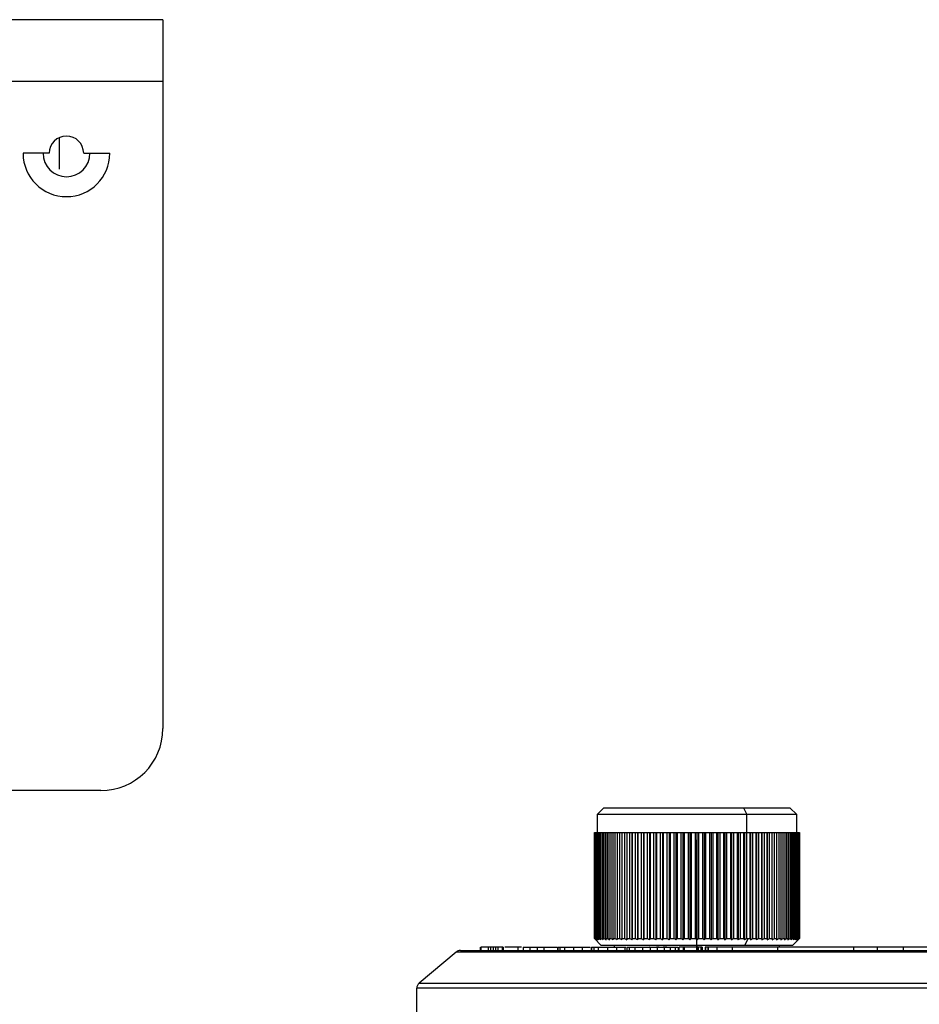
# Model space of a CAD drawing. Header units: millimetres. Extents: x -66 to 195, y 0 to 300.
# Tile 7 of 9: x 56 to 121, y 143 to 214. Entities that reach past the tile are written whole.
import ezdxf

# ---------------------------------------------------------------- set-up
doc = ezdxf.new("R2010")
doc.units = ezdxf.units.MM
doc.header["$PDSIZE"] = -1

msp = doc.modelspace()

# ---------------------------------------------------------------- linework, layer by layer
at = {"color": 7, "linetype": 'Continuous', "lineweight": 25}
for p, q in [((66.137, 214.083), (-66.363, 214.083)), ((66.137, 214.083), (66.137, 162.583)), ((66.137, 209.583), (-66.363, 209.583)), ((58.637, 203.234), (58.637, 205.525)), ((57.887, 204.38), (55.987, 204.38)), ((60.387, 204.38), (62.287, 204.38)), ((61.637, 158.083), (-48.931, 158.083)), ((98.175, 156.839), (97.675, 156.339)), ((98.175, 156.839), (111.675, 156.839)), ((108.301, 156.839), (108.552, 156.339)), ((112.175, 156.339), (111.675, 156.839)), ((97.675, 156.339), (97.675, 155.039)), ((112.175, 156.339), (97.675, 156.339)), ((108.552, 155.039), (108.552, 156.339)), ((112.175, 155.039), (112.175, 156.339)), ((97.475, 155.039), (97.475, 147.339)), ((97.475, 155.039), (112.375, 155.039)), ((97.477, 147.339), (97.477, 155.039)), ((97.484, 155.039), (97.484, 147.339)), ((97.506, 147.339), (97.506, 155.039)), ((97.528, 155.039), (97.528, 147.339)), ((97.571, 147.339), (97.571, 155.039)), ((97.608, 155.039), (97.608, 147.339)), ((97.672, 147.339), (97.672, 155.039)), ((97.723, 155.039), (97.723, 147.339)), ((97.809, 147.339), (97.809, 155.039)), ((97.873, 155.039), (97.873, 147.339)), ((97.98, 147.339), (97.98, 155.039)), ((98.058, 155.039), (98.058, 147.339)), ((98.185, 147.339), (98.185, 155.039)), ((98.276, 155.039), (98.276, 147.339)), ((98.423, 147.339), (98.423, 155.039)), ((98.527, 155.039), (98.527, 147.339)), ((98.692, 147.339), (98.692, 155.039)), ((98.809, 155.039), (98.809, 147.339)), ((98.992, 147.339), (98.992, 155.039)), ((99.12, 155.039), (99.12, 147.339)), ((99.32, 147.339), (99.32, 155.039)), ((99.46, 155.039), (99.46, 147.339)), ((99.677, 147.339), (99.677, 155.039)), ((99.824, 155.039), (99.824, 147.234)), ((99.827, 155.039), (99.827, 147.339)), ((100.058, 147.339), (100.058, 155.039)), ((100.205, 155.039), (100.205, 147.234)), ((100.218, 155.039), (100.218, 147.339)), ((100.463, 147.339), (100.463, 155.039)), ((100.609, 155.039), (100.609, 147.234)), ((100.632, 155.039), (100.632, 147.339)), ((100.89, 147.339), (100.89, 155.039)), ((101.034, 155.039), (101.034, 147.234)), ((101.068, 155.039), (101.068, 147.339)), ((101.337, 147.339), (101.337, 155.039)), ((101.478, 155.039), (101.478, 147.234)), ((101.522, 155.039), (101.522, 147.339)), ((101.801, 147.339), (101.801, 155.039)), ((101.939, 155.039), (101.939, 147.234)), ((101.992, 155.039), (101.992, 147.339)), ((102.281, 147.339), (102.281, 155.039)), ((102.415, 155.039), (102.415, 147.234)), ((102.477, 155.039), (102.477, 147.339)), ((102.773, 147.339), (102.773, 155.039)), ((102.902, 155.039), (102.902, 147.234)), ((102.974, 155.039), (102.974, 147.339)), ((103.276, 147.339), (103.276, 155.039)), ((103.4, 155.039), (103.4, 147.234)), ((103.48, 155.039), (103.48, 147.339)), ((103.787, 147.339), (103.787, 155.039)), ((103.905, 155.039), (103.905, 147.234)), ((103.994, 155.039), (103.994, 147.339)), ((104.303, 147.339), (104.303, 155.039)), ((104.414, 155.039), (104.414, 147.234)), ((104.511, 155.039), (104.511, 147.339)), ((104.822, 147.339), (104.822, 155.039)), ((104.927, 155.039), (104.927, 147.234)), ((105.031, 155.039), (105.031, 147.339)), ((105.342, 147.339), (105.342, 155.039)), ((105.439, 155.039), (105.439, 147.234)), ((105.551, 155.039), (105.551, 147.339)), ((105.86, 147.339), (105.86, 155.039)), ((105.949, 155.039), (105.949, 147.234)), ((106.067, 155.039), (106.067, 147.339)), ((106.373, 147.339), (106.373, 155.039)), ((106.454, 155.039), (106.454, 147.234)), ((106.578, 155.039), (106.578, 147.339)), ((106.88, 147.339), (106.88, 155.039)), ((106.951, 155.039), (106.951, 147.234)), ((107.08, 155.039), (107.08, 147.339)), ((107.376, 147.339), (107.376, 155.039)), ((107.439, 155.039), (107.439, 147.234)), ((107.573, 155.039), (107.573, 147.339)), ((107.861, 147.339), (107.861, 155.039)), ((107.914, 155.039), (107.914, 147.234)), ((108.052, 155.039), (108.052, 147.339)), ((108.332, 147.339), (108.332, 155.039)), ((108.375, 155.039), (108.375, 147.234)), ((108.516, 155.039), (108.516, 147.339)), ((108.786, 147.339), (108.786, 155.039)), ((108.819, 155.039), (108.819, 147.234)), ((108.963, 155.039), (108.963, 147.339)), ((109.221, 147.339), (109.221, 155.039)), ((109.244, 155.039), (109.244, 147.234)), ((109.39, 155.039), (109.39, 147.339)), ((109.635, 147.339), (109.635, 155.039)), ((109.648, 155.039), (109.648, 147.234)), ((109.795, 155.039), (109.795, 147.339)), ((110.026, 147.339), (110.026, 155.039)), ((110.028, 155.039), (110.028, 147.234)), ((110.176, 155.039), (110.176, 147.339)), ((110.392, 147.339), (110.392, 155.039)), ((110.532, 155.039), (110.532, 147.339)), ((110.732, 147.339), (110.732, 155.039)), ((110.861, 155.039), (110.861, 147.339)), ((111.043, 147.339), (111.043, 155.039)), ((111.16, 155.039), (111.16, 147.339)), ((111.325, 147.339), (111.325, 155.039)), ((111.429, 155.039), (111.429, 147.339)), ((111.575, 147.339), (111.575, 155.039)), ((111.667, 155.039), (111.667, 147.339)), ((111.794, 147.339), (111.794, 155.039)), ((111.872, 155.039), (111.872, 147.339)), ((111.978, 147.339), (111.978, 155.039)), ((112.043, 155.039), (112.043, 147.339)), ((112.128, 147.339), (112.128, 155.039)), ((112.179, 155.039), (112.179, 147.339)), ((112.243, 147.339), (112.243, 155.039)), ((112.28, 155.039), (112.28, 147.339)), ((112.323, 147.339), (112.323, 155.039)), ((112.345, 155.039), (112.345, 147.339)), ((112.366, 147.339), (112.366, 155.039)), ((112.374, 155.039), (112.374, 147.339)), ((112.375, 147.339), (112.375, 155.039)), ((89.19, 146.719), (89.19, 146.469)), ((89.223, 146.719), (89.223, 146.469)), ((89.762, 146.719), (89.762, 146.469)), ((89.938, 146.719), (89.938, 146.469)), ((90.135, 146.719), (90.135, 146.469)), ((90.306, 146.719), (90.135, 146.719)), ((90.306, 146.719), (90.306, 146.469)), ((90.473, 146.719), (90.473, 146.469)), ((90.785, 146.719), (90.785, 146.469)), ((90.858, 146.719), (90.785, 146.719)), ((90.858, 146.719), (90.858, 146.469)), ((92.172, 146.719), (90.982, 146.719)), ((91.916, 146.719), (91.916, 146.469)), ((92.296, 146.719), (94.774, 146.719)), ((92.296, 146.719), (92.296, 146.469)), ((92.79, 146.719), (92.79, 146.469)), ((93.316, 146.719), (93.316, 146.469)), ((93.81, 146.719), (93.81, 146.469)), ((94.801, 146.719), (94.801, 146.469)), ((94.814, 146.719), (94.814, 146.469)), ((94.968, 146.719), (94.968, 146.469)), ((95.315, 146.719), (95.315, 146.469)), ((95.952, 146.719), (95.952, 146.469)), ((96.598, 146.719), (96.598, 146.469)), ((97.232, 146.719), (97.232, 146.469)), ((97.244, 146.719), (97.244, 146.469)), ((97.263, 146.719), (97.263, 146.469)), ((97.438, 146.719), (97.438, 146.469)), ((97.475, 147.339), (97.975, 146.839)), ((97.475, 147.339), (97.477, 147.339)), ((97.484, 147.339), (97.506, 147.339)), ((97.528, 147.339), (97.571, 147.339)), ((97.608, 147.339), (97.672, 147.339)), ((97.723, 147.339), (97.809, 147.339)), ((97.758, 146.719), (97.758, 146.469)), ((97.873, 147.339), (97.98, 147.339)), ((111.875, 146.839), (97.975, 146.839)), ((98.058, 147.339), (98.185, 147.339)), ((98.276, 147.339), (98.423, 147.339)), ((98.436, 146.719), (98.436, 146.469)), ((98.527, 147.339), (98.692, 147.339)), ((98.809, 147.339), (98.992, 147.339)), ((98.925, 146.839), (98.925, 146.719)), ((99.093, 146.719), (99.093, 146.469)), ((99.12, 147.339), (99.32, 147.339)), ((99.191, 146.719), (99.185, 146.719)), ((99.46, 147.339), (99.677, 147.339)), ((99.697, 146.719), (99.697, 146.469)), ((99.697, 146.719), (99.763, 146.719)), ((99.827, 147.339), (100.058, 147.339)), ((99.831, 146.719), (99.831, 146.469)), ((99.833, 146.719), (99.833, 146.469)), ((99.994, 146.719), (99.994, 146.469)), ((100.218, 147.339), (100.463, 147.339)), ((100.411, 146.719), (100.411, 146.469)), ((100.632, 147.339), (100.89, 147.339)), ((100.972, 146.719), (100.972, 146.469)), ((101.068, 147.339), (101.337, 147.339)), ((101.485, 146.719), (101.458, 146.719)), ((101.522, 147.339), (101.801, 147.339)), ((101.522, 146.719), (101.522, 146.469)), ((101.992, 147.339), (102.281, 147.339)), ((102.048, 146.719), (102.048, 146.469)), ((102.477, 147.339), (102.773, 147.339)), ((102.537, 146.719), (102.537, 146.469)), ((102.972, 146.719), (102.972, 146.469)), ((102.974, 147.339), (103.276, 147.339)), ((103.335, 146.719), (103.335, 146.469)), ((103.48, 147.339), (103.787, 147.339)), ((103.567, 146.719), (103.567, 146.469)), ((103.627, 146.469), (103.627, 146.719)), ((103.983, 146.719), (103.627, 146.719)), ((103.923, 146.719), (103.923, 146.469)), ((103.983, 146.719), (103.983, 146.469)), ((103.985, 146.469), (103.985, 146.719)), ((103.985, 146.719), (103.985, 146.469)), ((104.906, 146.719), (103.991, 146.719)), ((103.994, 147.339), (104.303, 147.339)), ((104.511, 147.339), (104.822, 147.339)), ((104.906, 146.719), (104.906, 146.469)), ((104.925, 146.839), (104.925, 146.719)), ((104.93, 146.719), (104.93, 146.469)), ((104.953, 146.719), (104.953, 146.469)), ((104.981, 146.719), (104.981, 146.469)), ((105.02, 146.719), (105.02, 146.469)), ((105.303, 146.719), (105.02, 146.719)), ((105.031, 147.339), (105.342, 147.339)), ((105.204, 146.719), (105.204, 146.469)), ((105.303, 146.719), (105.303, 146.469)), ((106.375, 146.719), (105.52, 146.719)), ((105.52, 146.719), (105.52, 146.469)), ((105.551, 147.339), (105.86, 147.339)), ((105.555, 146.719), (105.555, 146.469)), ((105.716, 146.719), (105.716, 146.469)), ((105.75, 146.719), (105.75, 146.469)), ((106.067, 147.339), (106.373, 147.339)), ((106.375, 146.719), (106.375, 146.469)), ((107.485, 146.719), (106.375, 146.719)), ((106.578, 147.339), (106.88, 147.339)), ((107.08, 147.339), (107.376, 147.339)), ((107.485, 146.719), (107.485, 146.469)), ((107.573, 147.339), (107.861, 147.339)), ((108.052, 147.339), (108.332, 147.339)), ((108.402, 146.839), (108.652, 147.339)), ((108.516, 147.339), (108.786, 147.339)), ((108.963, 147.339), (109.221, 147.339)), ((109.39, 147.339), (109.635, 147.339)), ((109.795, 147.339), (110.026, 147.339)), ((110.176, 147.339), (110.392, 147.339)), ((110.532, 147.339), (110.732, 147.339)), ((110.77, 146.719), (110.77, 146.469)), ((111.192, 146.719), (110.807, 146.719)), ((110.861, 147.339), (111.043, 147.339)), ((110.925, 146.719), (110.925, 146.839)), ((111.16, 147.339), (111.325, 147.339)), ((111.429, 147.339), (111.575, 147.339)), ((111.667, 147.339), (111.794, 147.339)), ((111.872, 147.339), (111.978, 147.339)), ((111.875, 146.839), (112.375, 147.339)), ((112.043, 147.339), (112.128, 147.339)), ((112.179, 147.339), (112.243, 147.339)), ((112.28, 147.339), (112.323, 147.339)), ((112.345, 147.339), (112.366, 147.339)), ((112.374, 147.339), (112.375, 147.339)), ((116.29, 146.719), (116.29, 146.469)), ((118.024, 146.719), (118.024, 146.469)), ((119.899, 146.719), (119.899, 146.469)), ((87.434, 146.352), (84.752, 144.102)), ((191.713, 146.352), (87.434, 146.352)), ((87.755, 146.469), (191.391, 146.469)), ((84.752, 144.102), (194.395, 144.102)), ((194.573, 143.719), (84.573, 143.719)), ((84.573, 141.769), (84.573, 143.719))]:
    msp.add_line(p, q, dxfattribs=at)
at = {"color": 7, "linetype": 'Continuous'}
for q in [(104.925, 154.496), (108.938, 146.469)]:
    msp.add_line((104.925, 146.469), q, dxfattribs=at)
at = {"color": 7, "linetype": 'Continuous', "lineweight": 25}
for centre, radius, start, end in [((59.137, 204.38), 1.25, 0, 180), ((59.137, 204.38), 3.15, 180, 0), ((59.137, 204.38), 1.7, 180, 0), ((61.637, 162.583), 4.5, 270, 0), ((87.755, 145.969), 0.5, 90, 130), ((85.073, 143.719), 0.5, 130, 180)]:
    msp.add_arc(centre, radius, start, end, dxfattribs=at)
for points, knots in [([(89.762, 146.719), (89.624, 146.719), (89.36, 146.719), (89.268, 146.719), (89.223, 146.719)], [0, 0, 0, 0, 0.51963, 1, 1, 1, 1]), ([(89.938, 146.719), (89.905, 146.719), (89.844, 146.719), (89.787, 146.719), (89.762, 146.719)], [0, 0, 0, 0, 0.545651, 1, 1, 1, 1]), ([(90.135, 146.719), (90.1, 146.719), (90.034, 146.719), (89.968, 146.719), (89.938, 146.719)], [0, 0, 0, 0, 0.543116, 1, 1, 1, 1]), ([(90.473, 146.719), (90.444, 146.719), (90.388, 146.719), (90.332, 146.719), (90.306, 146.719)], [0, 0, 0, 0, 0.534625, 1, 1, 1, 1]), ([(90.785, 146.719), (90.734, 146.719), (90.631, 146.719), (90.527, 146.719), (90.473, 146.719)], [0, 0, 0, 0, 0.484934, 1, 1, 1, 1]), ([(94.814, 146.719), (94.832, 146.719), (94.866, 146.719), (94.935, 146.719), (94.968, 146.719)], [0, 0, 0, 0, 0.52427, 1, 1, 1, 1]), ([(94.968, 146.719), (95.022, 146.719), (95.125, 146.719), (95.254, 146.719), (95.315, 146.719)], [0, 0, 0, 0, 0.524486, 1, 1, 1, 1]), ([(95.315, 146.719), (95.426, 146.719), (95.612, 146.719), (95.855, 146.719), (95.952, 146.719)], [0, 0, 0, 0, 0.598946, 1, 1, 1, 1]), ([(95.952, 146.719), (96.067, 146.719), (96.259, 146.719), (96.501, 146.719), (96.598, 146.719)], [0, 0, 0, 0, 0.597359, 1, 1, 1, 1]), ([(96.598, 146.719), (96.72, 146.719), (96.917, 146.719), (97.092, 146.719), (97.159, 146.719)], [0, 0, 0, 0, 0.621177, 1, 1, 1, 1]), ([(97.263, 146.719), (97.285, 146.719), (97.326, 146.719), (97.403, 146.719), (97.438, 146.719)], [0, 0, 0, 0, 0.546432, 1, 1, 1, 1]), ([(97.438, 146.719), (97.491, 146.719), (97.587, 146.719), (97.705, 146.719), (97.758, 146.719)], [0, 0, 0, 0, 0.547013, 1, 1, 1, 1]), ([(97.477, 147.339), (97.497, 147.32), (97.533, 147.284), (97.569, 147.25), (97.585, 147.234)], [0, 0, 0, 0, 0.56, 1, 1, 1, 1]), ([(97.585, 147.234), (97.566, 147.254), (97.532, 147.289), (97.499, 147.324), (97.484, 147.339)], [0, 0, 0, 0, 0.56, 1, 1, 1, 1]), ([(97.506, 147.339), (97.527, 147.32), (97.566, 147.284), (97.604, 147.25), (97.621, 147.234)], [0, 0, 0, 0, 0.56, 1, 1, 1, 1]), ([(97.621, 147.234), (97.603, 147.254), (97.572, 147.289), (97.541, 147.324), (97.528, 147.339)], [0, 0, 0, 0, 0.56, 1, 1, 1, 1]), ([(97.571, 147.339), (97.594, 147.32), (97.634, 147.284), (97.674, 147.25), (97.692, 147.234)], [0, 0, 0, 0, 0.56, 1, 1, 1, 1]), ([(97.692, 147.234), (97.676, 147.254), (97.648, 147.289), (97.62, 147.324), (97.608, 147.339)], [0, 0, 0, 0, 0.56, 1, 1, 1, 1]), ([(97.672, 147.339), (97.696, 147.32), (97.738, 147.284), (97.78, 147.25), (97.799, 147.234)], [0, 0, 0, 0, 0.56, 1, 1, 1, 1]), ([(97.799, 147.234), (97.785, 147.254), (97.759, 147.289), (97.734, 147.324), (97.723, 147.339)], [0, 0, 0, 0, 0.56, 1, 1, 1, 1]), ([(97.758, 146.719), (97.877, 146.719), (98.074, 146.719), (98.333, 146.719), (98.436, 146.719)], [0, 0, 0, 0, 0.604362, 1, 1, 1, 1]), ([(97.809, 147.339), (97.833, 147.32), (97.877, 147.284), (97.921, 147.25), (97.94, 147.234)], [0, 0, 0, 0, 0.56, 1, 1, 1, 1]), ([(97.94, 147.234), (97.928, 147.254), (97.905, 147.289), (97.883, 147.324), (97.873, 147.339)], [0, 0, 0, 0, 0.56, 1, 1, 1, 1]), ([(97.98, 147.339), (98.005, 147.32), (98.05, 147.284), (98.096, 147.25), (98.116, 147.234)], [0, 0, 0, 0, 0.56, 1, 1, 1, 1]), ([(98.116, 147.234), (98.105, 147.254), (98.086, 147.289), (98.067, 147.324), (98.058, 147.339)], [0, 0, 0, 0, 0.56, 1, 1, 1, 1]), ([(98.185, 147.339), (98.211, 147.32), (98.257, 147.284), (98.304, 147.25), (98.324, 147.234)], [0, 0, 0, 0, 0.56, 1, 1, 1, 1]), ([(98.324, 147.234), (98.315, 147.254), (98.299, 147.289), (98.283, 147.324), (98.276, 147.339)], [0, 0, 0, 0, 0.56, 1, 1, 1, 1]), ([(98.423, 147.339), (98.449, 147.32), (98.497, 147.284), (98.544, 147.25), (98.565, 147.234)], [0, 0, 0, 0, 0.56, 1, 1, 1, 1]), ([(98.436, 146.719), (98.556, 146.719), (98.757, 146.719), (98.997, 146.719), (99.093, 146.719)], [0, 0, 0, 0, 0.594747, 1, 1, 1, 1]), ([(98.565, 147.234), (98.558, 147.254), (98.545, 147.289), (98.533, 147.324), (98.527, 147.339)], [0, 0, 0, 0, 0.56, 1, 1, 1, 1]), ([(98.692, 147.339), (98.719, 147.32), (98.767, 147.284), (98.816, 147.25), (98.837, 147.234)], [0, 0, 0, 0, 0.56, 1, 1, 1, 1]), ([(98.837, 147.234), (98.832, 147.254), (98.822, 147.289), (98.813, 147.324), (98.809, 147.339)], [0, 0, 0, 0, 0.56, 1, 1, 1, 1]), ([(98.992, 147.339), (99.019, 147.32), (99.068, 147.284), (99.117, 147.25), (99.138, 147.234)], [0, 0, 0, 0, 0.56, 1, 1, 1, 1]), ([(99.093, 146.719), (99.212, 146.719), (99.428, 146.719), (99.613, 146.719), (99.697, 146.719)], [0, 0, 0, 0, 0.549105, 1, 1, 1, 1]), ([(99.138, 147.234), (99.135, 147.254), (99.129, 147.289), (99.123, 147.324), (99.12, 147.339)], [0, 0, 0, 0, 0.56, 1, 1, 1, 1]), ([(99.32, 147.339), (99.348, 147.32), (99.397, 147.284), (99.446, 147.25), (99.468, 147.234)], [0, 0, 0, 0, 0.56, 1, 1, 1, 1]), ([(99.468, 147.234), (99.467, 147.254), (99.464, 147.289), (99.461, 147.324), (99.46, 147.339)], [0, 0, 0, 0, 0.56, 1, 1, 1, 1]), ([(99.677, 147.339), (99.704, 147.32), (99.753, 147.284), (99.803, 147.25), (99.824, 147.234)], [0, 0, 0, 0, 0.56, 1, 1, 1, 1]), ([(99.824, 147.234), (99.825, 147.254), (99.826, 147.289), (99.826, 147.324), (99.827, 147.339)], [0, 0, 0, 0, 0.56, 1, 1, 1, 1]), ([(99.833, 146.719), (99.849, 146.719), (99.878, 146.719), (99.957, 146.719), (99.994, 146.719)], [0, 0, 0, 0, 0.535655, 1, 1, 1, 1]), ([(99.994, 146.719), (100.056, 146.719), (100.174, 146.719), (100.335, 146.719), (100.411, 146.719)], [0, 0, 0, 0, 0.528152, 1, 1, 1, 1]), ([(100.058, 147.339), (100.086, 147.32), (100.135, 147.284), (100.184, 147.25), (100.205, 147.234)], [0, 0, 0, 0, 0.56, 1, 1, 1, 1]), ([(100.205, 147.234), (100.208, 147.254), (100.212, 147.289), (100.216, 147.324), (100.218, 147.339)], [0, 0, 0, 0, 0.56, 1, 1, 1, 1]), ([(100.411, 146.719), (100.512, 146.719), (100.682, 146.719), (100.888, 146.719), (100.972, 146.719)], [0, 0, 0, 0, 0.59127, 1, 1, 1, 1]), ([(100.463, 147.339), (100.491, 147.32), (100.539, 147.284), (100.588, 147.25), (100.609, 147.234)], [0, 0, 0, 0, 0.56, 1, 1, 1, 1]), ([(100.609, 147.234), (100.614, 147.254), (100.621, 147.289), (100.629, 147.324), (100.632, 147.339)], [0, 0, 0, 0, 0.56, 1, 1, 1, 1]), ([(100.89, 147.339), (100.917, 147.32), (100.965, 147.284), (101.013, 147.25), (101.034, 147.234)], [0, 0, 0, 0, 0.56, 1, 1, 1, 1]), ([(100.972, 146.719), (101.073, 146.719), (101.246, 146.719), (101.441, 146.719), (101.522, 146.719)], [0, 0, 0, 0, 0.583355, 1, 1, 1, 1]), ([(101.034, 147.234), (101.041, 147.254), (101.052, 147.289), (101.063, 147.324), (101.068, 147.339)], [0, 0, 0, 0, 0.56, 1, 1, 1, 1]), ([(101.337, 147.339), (101.364, 147.32), (101.411, 147.284), (101.458, 147.25), (101.478, 147.234)], [0, 0, 0, 0, 0.56, 1, 1, 1, 1]), ([(101.478, 147.234), (101.487, 147.254), (101.501, 147.289), (101.515, 147.324), (101.522, 147.339)], [0, 0, 0, 0, 0.56, 1, 1, 1, 1]), ([(101.522, 146.719), (101.621, 146.719), (101.795, 146.719), (101.972, 146.719), (102.048, 146.719)], [0, 0, 0, 0, 0.569882, 1, 1, 1, 1]), ([(101.801, 147.339), (101.827, 147.32), (101.873, 147.284), (101.919, 147.25), (101.939, 147.234)], [0, 0, 0, 0, 0.56, 1, 1, 1, 1]), ([(101.939, 147.234), (101.949, 147.254), (101.967, 147.289), (101.984, 147.324), (101.992, 147.339)], [0, 0, 0, 0, 0.56, 1, 1, 1, 1]), ([(102.182, 146.719), (102.137, 146.719), (102.06, 146.719), (102.002, 146.719), (101.977, 146.719)], [0, 0, 0, 0, 0.571622, 1, 1, 1, 1]), ([(102.048, 146.719), (102.143, 146.719), (102.311, 146.719), (102.468, 146.719), (102.537, 146.719)], [0, 0, 0, 0, 0.559599, 1, 1, 1, 1]), ([(102.281, 147.339), (102.306, 147.32), (102.35, 147.284), (102.395, 147.25), (102.415, 147.234)], [0, 0, 0, 0, 0.56, 1, 1, 1, 1]), ([(102.415, 147.234), (102.426, 147.254), (102.447, 147.289), (102.468, 147.324), (102.477, 147.339)], [0, 0, 0, 0, 0.56, 1, 1, 1, 1]), ([(102.738, 146.719), (102.69, 146.719), (102.601, 146.719), (102.513, 146.719), (102.472, 146.719)], [0, 0, 0, 0, 0.537375, 1, 1, 1, 1]), ([(102.537, 146.719), (102.622, 146.719), (102.776, 146.719), (102.912, 146.719), (102.972, 146.719)], [0, 0, 0, 0, 0.556402, 1, 1, 1, 1]), ([(102.773, 147.339), (102.797, 147.32), (102.84, 147.284), (102.883, 147.25), (102.902, 147.234)], [0, 0, 0, 0, 0.56, 1, 1, 1, 1]), ([(102.902, 147.234), (102.916, 147.254), (102.94, 147.289), (102.963, 147.324), (102.974, 147.339)], [0, 0, 0, 0, 0.56, 1, 1, 1, 1]), ([(102.972, 146.719), (103.047, 146.719), (103.18, 146.719), (103.288, 146.719), (103.335, 146.719)], [0, 0, 0, 0, 0.563777, 1, 1, 1, 1]), ([(103.276, 147.339), (103.299, 147.32), (103.34, 147.284), (103.382, 147.25), (103.4, 147.234)], [0, 0, 0, 0, 0.56, 1, 1, 1, 1]), ([(103.335, 146.719), (103.388, 146.719), (103.484, 146.719), (103.542, 146.719), (103.567, 146.719)], [0, 0, 0, 0, 0.560769, 1, 1, 1, 1]), ([(103.4, 147.234), (103.415, 147.254), (103.442, 147.289), (103.468, 147.324), (103.48, 147.339)], [0, 0, 0, 0, 0.56, 1, 1, 1, 1]), ([(103.787, 147.339), (103.809, 147.32), (103.848, 147.284), (103.887, 147.25), (103.905, 147.234)], [0, 0, 0, 0, 0.56, 1, 1, 1, 1]), ([(103.905, 147.234), (103.921, 147.254), (103.951, 147.289), (103.981, 147.324), (103.994, 147.339)], [0, 0, 0, 0, 0.56, 1, 1, 1, 1]), ([(104.303, 147.339), (104.324, 147.32), (104.361, 147.284), (104.398, 147.25), (104.414, 147.234)], [0, 0, 0, 0, 0.56, 1, 1, 1, 1]), ([(104.414, 147.234), (104.433, 147.254), (104.465, 147.289), (104.497, 147.324), (104.511, 147.339)], [0, 0, 0, 0, 0.56, 1, 1, 1, 1]), ([(104.822, 147.339), (104.842, 147.32), (104.877, 147.284), (104.911, 147.25), (104.927, 147.234)], [0, 0, 0, 0, 0.56, 1, 1, 1, 1]), ([(104.93, 146.719), (104.926, 146.719), (104.917, 146.719), (104.91, 146.719), (104.906, 146.719)], [0, 0, 0, 0, 0.518014, 1, 1, 1, 1]), ([(104.927, 147.234), (104.946, 147.254), (104.981, 147.289), (105.016, 147.324), (105.031, 147.339)], [0, 0, 0, 0, 0.56, 1, 1, 1, 1]), ([(104.953, 146.719), (104.949, 146.719), (104.941, 146.719), (104.934, 146.719), (104.93, 146.719)], [0, 0, 0, 0, 0.5396173, 1, 1, 1, 1]), ([(104.981, 146.719), (104.976, 146.719), (104.966, 146.719), (104.957, 146.719), (104.953, 146.719)], [0, 0, 0, 0, 0.5781502, 1, 1, 1, 1]), ([(105.02, 146.719), (105.012, 146.719), (104.999, 146.719), (104.986, 146.719), (104.981, 146.719)], [0, 0, 0, 0, 0.610384, 1, 1, 1, 1]), ([(105.342, 147.339), (105.36, 147.32), (105.393, 147.284), (105.425, 147.25), (105.439, 147.234)], [0, 0, 0, 0, 0.56, 1, 1, 1, 1]), ([(105.439, 147.234), (105.46, 147.254), (105.497, 147.289), (105.534, 147.324), (105.551, 147.339)], [0, 0, 0, 0, 0.56, 1, 1, 1, 1]), ([(105.86, 147.339), (105.877, 147.32), (105.906, 147.284), (105.936, 147.25), (105.949, 147.234)], [0, 0, 0, 0, 0.56, 1, 1, 1, 1]), ([(105.949, 147.234), (105.971, 147.254), (106.01, 147.289), (106.05, 147.324), (106.067, 147.339)], [0, 0, 0, 0, 0.56, 1, 1, 1, 1]), ([(106.373, 147.339), (106.388, 147.32), (106.415, 147.284), (106.442, 147.25), (106.454, 147.234)], [0, 0, 0, 0, 0.56, 1, 1, 1, 1]), ([(106.454, 147.234), (106.477, 147.254), (106.518, 147.289), (106.56, 147.324), (106.578, 147.339)], [0, 0, 0, 0, 0.56, 1, 1, 1, 1]), ([(106.88, 147.339), (106.893, 147.32), (106.917, 147.284), (106.941, 147.25), (106.951, 147.234)], [0, 0, 0, 0, 0.56, 1, 1, 1, 1]), ([(106.951, 147.234), (106.975, 147.254), (107.019, 147.289), (107.062, 147.324), (107.08, 147.339)], [0, 0, 0, 0, 0.56, 1, 1, 1, 1]), ([(107.376, 147.339), (107.388, 147.32), (107.409, 147.284), (107.43, 147.25), (107.439, 147.234)], [0, 0, 0, 0, 0.56, 1, 1, 1, 1]), ([(107.439, 147.234), (107.464, 147.254), (107.509, 147.289), (107.553, 147.324), (107.573, 147.339)], [0, 0, 0, 0, 0.56, 1, 1, 1, 1]), ([(110.77, 146.719), (110.06, 146.719), (108.941, 146.719), (107.875, 146.719), (107.485, 146.719)], [0, 0, 0, 0, 0.63432, 1, 1, 1, 1]), ([(107.861, 147.339), (107.871, 147.32), (107.889, 147.284), (107.906, 147.25), (107.914, 147.234)], [0, 0, 0, 0, 0.56, 1, 1, 1, 1]), ([(107.914, 147.234), (107.94, 147.254), (107.986, 147.289), (108.032, 147.324), (108.052, 147.339)], [0, 0, 0, 0, 0.56, 1, 1, 1, 1]), ([(108.332, 147.339), (108.34, 147.32), (108.354, 147.284), (108.368, 147.25), (108.375, 147.234)], [0, 0, 0, 0, 0.56, 1, 1, 1, 1]), ([(108.375, 147.234), (108.401, 147.254), (108.448, 147.289), (108.495, 147.324), (108.516, 147.339)], [0, 0, 0, 0, 0.56, 1, 1, 1, 1]), ([(108.786, 147.339), (108.792, 147.32), (108.803, 147.284), (108.814, 147.25), (108.819, 147.234)], [0, 0, 0, 0, 0.56, 1, 1, 1, 1]), ([(108.819, 147.234), (108.846, 147.254), (108.894, 147.289), (108.942, 147.324), (108.963, 147.339)], [0, 0, 0, 0, 0.56, 1, 1, 1, 1]), ([(109.221, 147.339), (109.225, 147.32), (109.233, 147.284), (109.24, 147.25), (109.244, 147.234)], [0, 0, 0, 0, 0.56, 1, 1, 1, 1]), ([(109.244, 147.234), (109.271, 147.254), (109.32, 147.289), (109.368, 147.324), (109.39, 147.339)], [0, 0, 0, 0, 0.56, 1, 1, 1, 1]), ([(109.635, 147.339), (109.637, 147.32), (109.641, 147.284), (109.646, 147.25), (109.648, 147.234)], [0, 0, 0, 0, 0.56, 1, 1, 1, 1]), ([(109.648, 147.234), (109.675, 147.254), (109.724, 147.289), (109.773, 147.324), (109.795, 147.339)], [0, 0, 0, 0, 0.56, 1, 1, 1, 1]), ([(110.026, 147.339), (110.026, 147.32), (110.027, 147.284), (110.028, 147.25), (110.028, 147.234)], [0, 0, 0, 0, 0.56, 1, 1, 1, 1]), ([(110.028, 147.234), (110.056, 147.254), (110.105, 147.289), (110.155, 147.324), (110.176, 147.339)], [0, 0, 0, 0, 0.56, 1, 1, 1, 1]), ([(110.392, 147.339), (110.391, 147.32), (110.388, 147.284), (110.386, 147.25), (110.385, 147.234)], [0, 0, 0, 0, 0.56, 1, 1, 1, 1]), ([(110.385, 147.234), (110.412, 147.254), (110.461, 147.289), (110.51, 147.324), (110.532, 147.339)], [0, 0, 0, 0, 0.56, 1, 1, 1, 1]), ([(110.732, 147.339), (110.729, 147.32), (110.723, 147.284), (110.717, 147.25), (110.714, 147.234)], [0, 0, 0, 0, 0.56, 1, 1, 1, 1]), ([(110.714, 147.234), (110.741, 147.254), (110.79, 147.289), (110.839, 147.324), (110.861, 147.339)], [0, 0, 0, 0, 0.56, 1, 1, 1, 1]), ([(116.29, 146.719), (115.152, 146.719), (113.257, 146.719), (111.48, 146.719), (110.77, 146.719)], [0, 0, 0, 0, 0.6006249, 1, 1, 1, 1]), ([(111.043, 147.339), (111.038, 147.32), (111.029, 147.284), (111.019, 147.25), (111.015, 147.234)], [0, 0, 0, 0, 0.56, 1, 1, 1, 1]), ([(111.015, 147.234), (111.042, 147.254), (111.091, 147.289), (111.139, 147.324), (111.16, 147.339)], [0, 0, 0, 0, 0.56, 1, 1, 1, 1]), ([(111.325, 147.339), (111.318, 147.32), (111.305, 147.284), (111.292, 147.25), (111.287, 147.234)], [0, 0, 0, 0, 0.56, 1, 1, 1, 1]), ([(111.287, 147.234), (111.313, 147.254), (111.361, 147.289), (111.409, 147.324), (111.429, 147.339)], [0, 0, 0, 0, 0.56, 1, 1, 1, 1]), ([(111.575, 147.339), (111.567, 147.32), (111.551, 147.284), (111.534, 147.25), (111.527, 147.234)], [0, 0, 0, 0, 0.56, 1, 1, 1, 1]), ([(111.527, 147.234), (111.553, 147.254), (111.6, 147.289), (111.647, 147.324), (111.667, 147.339)], [0, 0, 0, 0, 0.56, 1, 1, 1, 1]), ([(111.794, 147.339), (111.783, 147.32), (111.764, 147.284), (111.744, 147.25), (111.736, 147.234)], [0, 0, 0, 0, 0.56, 1, 1, 1, 1]), ([(111.736, 147.234), (111.761, 147.254), (111.807, 147.289), (111.852, 147.324), (111.872, 147.339)], [0, 0, 0, 0, 0.56, 1, 1, 1, 1]), ([(111.978, 147.339), (111.966, 147.32), (111.943, 147.284), (111.921, 147.25), (111.911, 147.234)], [0, 0, 0, 0, 0.56, 1, 1, 1, 1]), ([(111.911, 147.234), (111.936, 147.254), (111.98, 147.289), (112.023, 147.324), (112.043, 147.339)], [0, 0, 0, 0, 0.56, 1, 1, 1, 1]), ([(112.128, 147.339), (112.114, 147.32), (112.089, 147.284), (112.063, 147.25), (112.052, 147.234)], [0, 0, 0, 0, 0.56, 1, 1, 1, 1]), ([(112.052, 147.234), (112.076, 147.254), (112.118, 147.289), (112.16, 147.324), (112.179, 147.339)], [0, 0, 0, 0, 0.56, 1, 1, 1, 1]), ([(112.243, 147.339), (112.228, 147.32), (112.199, 147.284), (112.171, 147.25), (112.159, 147.234)], [0, 0, 0, 0, 0.56, 1, 1, 1, 1]), ([(112.159, 147.234), (112.181, 147.254), (112.222, 147.289), (112.262, 147.324), (112.28, 147.339)], [0, 0, 0, 0, 0.56, 1, 1, 1, 1]), ([(112.323, 147.339), (112.306, 147.32), (112.275, 147.284), (112.244, 147.25), (112.23, 147.234)], [0, 0, 0, 0, 0.56, 1, 1, 1, 1]), ([(112.23, 147.234), (112.251, 147.254), (112.29, 147.289), (112.328, 147.324), (112.345, 147.339)], [0, 0, 0, 0, 0.56, 1, 1, 1, 1]), ([(112.366, 147.339), (112.348, 147.32), (112.314, 147.284), (112.28, 147.25), (112.266, 147.234)], [0, 0, 0, 0, 0.56, 1, 1, 1, 1]), ([(112.266, 147.234), (112.286, 147.254), (112.322, 147.289), (112.358, 147.324), (112.374, 147.339)], [0, 0, 0, 0, 0.56, 1, 1, 1, 1]), ([(118.024, 146.719), (117.694, 146.719), (117.112, 146.719), (116.538, 146.719), (116.29, 146.719)], [0, 0, 0, 0, 0.567604, 1, 1, 1, 1]), ([(119.899, 146.719), (119.544, 146.719), (118.916, 146.719), (118.294, 146.719), (118.024, 146.719)], [0, 0, 0, 0, 0.566896, 1, 1, 1, 1]), ([(124.076, 146.719), (123.27, 146.719), (121.86, 146.719), (120.488, 146.719), (119.899, 146.719)], [0, 0, 0, 0, 0.571517, 1, 1, 1, 1])]:
    msp.add_open_spline(points, degree=3, knots=knots, dxfattribs=at)
at = {"color": 7, "linetype": 'Continuous'}
msp.add_point((104.925, 146.469), dxfattribs=at)

doc.saveas('drawing.dxf')
